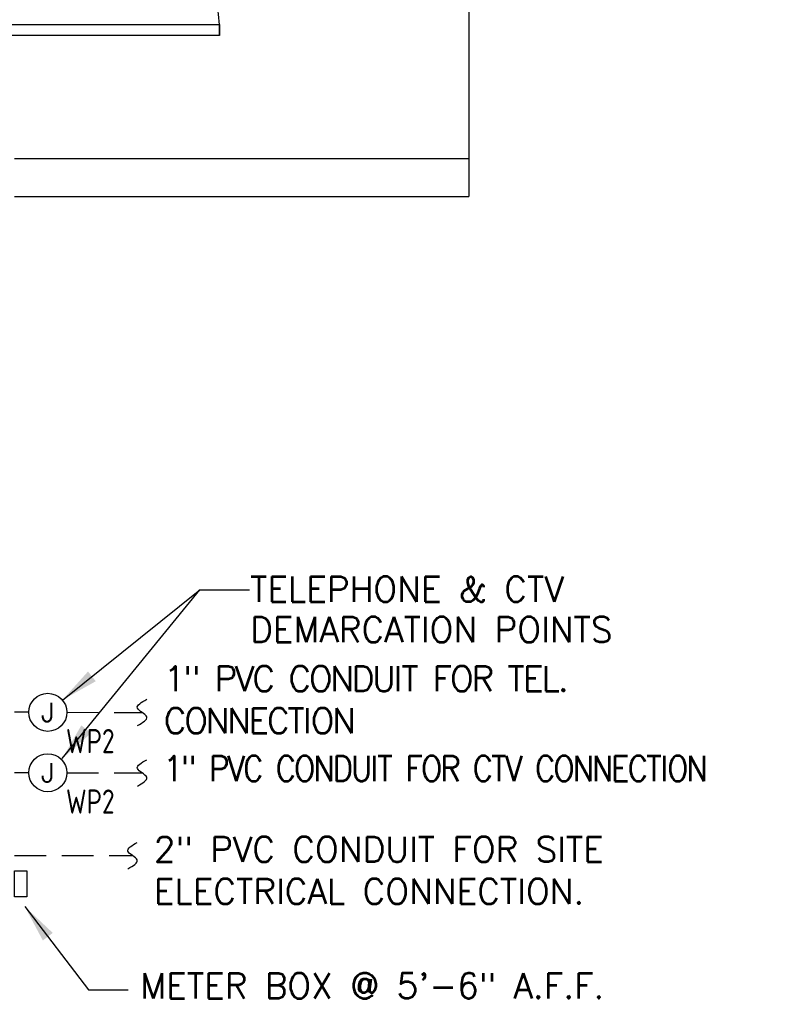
# Model space of a CAD drawing. Header units: inches. Extents: x 23373 to 33923, y 1540 to 5670.
# Tile 53 of 106: x 29956 to 30076, y 2104 to 2260. Entities that reach past the tile are written whole.
import ezdxf
from ezdxf.enums import TextEntityAlignment as Align

# ---------------------------------------------------------------- set-up
doc = ezdxf.new("R2010")
doc.units = ezdxf.units.IN
doc.header["$LTSCALE"] = 2
doc.header["$MEASUREMENT"] = 0
doc.linetypes.add('HIDDEN', pattern=[0.375, 0.25, -0.125])
doc.layers.get('0').update_dxf_attribs({"color": 8, "linetype": 'CONTINUOUS'})
for name, color, linetype in [('a-door', 8, 'CONTINUOUS'), ('eeEquipment', 4, 'CONTINUOUS'), ('eeRecepDist', 120, 'CONTINUOUS'), ('eeRecepLINE', 120, 'HIDDEN'), ('EL-ANNO-TEXT', 4, 'CONTINUOUS'), ('TEXT', 2, 'CONTINUOUS'), ('Walls', 1, 'CONTINUOUS')]:
    doc.layers.add(name, color=color, linetype=linetype)
doc.styles.add('100-48', font='archstyl.shx', dxfattribs={"width": 0.9, "height": 4.8})
doc.styles.add('COMP', font='simplex.shx', dxfattribs={"height": 9})
doc.styles.get("Standard").update_dxf_attribs({"font": 'simplex.shx'})
doc.dimstyles.new('Copy of STANDARD', dxfattribs={"dimtxt": 8, "dimasz": 3, "dimexe": 3, "dimexo": 3, "dimgap": 3, "dimtad": 1, "dimrnd": 1, "dimzin": 3, "dimdsep": 46, "dimlunit": 4, "dimtxsty": 'Standard', "dimblk": 'ARCHTICK', "dimcen": 3, "dimdle": 3, "dimadec": 0, "dimazin": 0, "dimtfac": 1, "dimtix": 1, "dimtofl": 0, "dimtmove": 1, "dimatfit": 3, "dimfxl": 3, "dimtolj": 1, "dimtzin": 0, "dimlwd": -1, "dimlwe": -1, "dimarcsym": 0})

# ---------------------------------------------------------------- blocks, each defined once
blk = doc.blocks.new('*U5')
for points in [[(0, 0), (1.5, 0), (1.5, 2), (2, 2), (2, 4), (0, 4)], [(72, 0), (70.5, 0), (70.5, 2), (70, 2), (70, 4), (72, 4)]]:
    blk.add_lwpolyline(points)
for points in [[(3.25, 0), (3.25, -34.5), (1.5, -34.5), (1.5, 0)], [(68.75, 0), (68.75, -34.5), (70.5, -34.5), (70.5, 0)]]:
    blk.add_lwpolyline(points, close=True)
for centre, start, end in [((1.5, 0), 270, 0), ((70.5, 0), 180, 270)]:
    blk.add_arc(centre, 34.5, start, end)
blk = doc.blocks.new('_ArchTick')
at = {"color": 0, "linetype": 'ByBlock', "const_width": 0.15}
blk.add_lwpolyline([(-0.5, -0.5), (0.5, 0.5)], dxfattribs=at)

msp = doc.modelspace()

# ---------------------------------------------------------------- linework, layer by layer
at = {"color": 1}
msp.add_line((30027.67901202, 2358.36297977), (30027.67901202, 2238.36297977), dxfattribs=at)
at = {"layer": 'eeEquipment'}
msp.add_lwpolyline([(29955.67880973, 2121.31417816), (29955.67921431, 2125.47367485), (29957.59641938, 2125.47340536), (29957.59601479, 2121.31390867)], close=True, dxfattribs=at)
at = {"layer": 'eeRecepDist'}
for p, q in [((29957.92710083, 2150.58890944), (29955.67901202, 2150.58890944)), ((29957.92710083, 2141.00873955), (29955.67901202, 2141.00873955))]:
    msp.add_line(p, q, dxfattribs=at)
for centre in [(29960.94335009, 2150.58673292), (29960.94335009, 2141.00656302)]:
    msp.add_circle(centre, 3.01625004, dxfattribs=at)
at = {"layer": 'eeRecepLINE', "ltscale": 10}
for p, q in [((29963.95960013, 2150.58673292), (29975.87335668, 2150.57321982)), ((29963.95960013, 2141.00656302), (29975.87335668, 2140.99304992)), ((29955.67936999, 2127.89521137), (29974.3994879, 2127.8739782))]:
    msp.add_line(p, q, dxfattribs=at)
at = {"layer": 'eeRecepLINE', "linetype": 'Continuous'}
for points in [[(29975.14628407, 2148.48552207), (29976.62234961, 2149.87217229), (29975.14628407, 2151.25882252), (29976.62234961, 2152.64547274)], [(29975.14628407, 2138.90535217), (29976.62234961, 2140.29200239), (29975.14628407, 2141.67865262), (29976.62234961, 2143.06530284)], [(29973.63685017, 2125.79400052), (29975.11291571, 2127.18065074), (29973.63685017, 2128.56730097), (29975.11291571, 2129.95395119)]]:
    msp.add_spline(points, degree=3, dxfattribs=at)
at = {"layer": 'Walls'}
for p, q in [((29955.67901202, 2238.36297977), (30027.67901202, 2238.36297977)), ((30027.67901202, 2238.36297977), (30027.67901202, 2232.36297977)), ((29955.67901202, 2232.36297977), (30027.67901202, 2232.36297977))]:
    msp.add_line(p, q, dxfattribs=at)

# ---------------------------------------------------------------- block references
at = {"layer": 'a-door', "color": 2, "linetype": 'Continuous', "lineweight": -3, "rotation": 89.99999999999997}
msp.add_blockref('*U5', (29953.67901202, 2256.36297977), dxfattribs=at)

# ---------------------------------------------------------------- texts
at = {"layer": 'eeRecepDist'}
for p in [(29960.94335009, 2150.58673292), (29960.94335009, 2141.00656302)]:
    msp.add_text('J', height=3.01625004, dxfattribs=at).set_placement(p, align=Align.MIDDLE)
at = {"layer": 'eeRecepDist', "style": '100-48', "width": 0.9}
for p in [(29963.81687464, 2144.09990909), (29963.81687464, 2134.51973919)]:
    msp.add_text('WP2', height=3.84, dxfattribs=at).set_placement(p)
at = {"layer": 'EL-ANNO-TEXT', "ltscale": 10, "char_height": 4, "style": 'COMP'}
for s, insert, width, attachment_point, line_spacing_factor in [('TELEPHONE & CTV DEMARCATION POINTS', (29993.00347286, 2172.12097633), 71.0320536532, 1, 0.963167), ('\\pxql;METER BOX @ 5\'-6" A.F.F.', (30060.4978975, 2109.24329444), 84.8931842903, 3, 0.96724)]:
    msp.add_mtext(s, dxfattribs=dict(at, insert=insert, width=width, attachment_point=attachment_point, line_spacing_factor=line_spacing_factor))
at = {"layer": 'EL-ANNO-TEXT', "linetype": 'Continuous', "char_height": 4, "attachment_point": 3, "style": 'COMP'}
for s, insert, width in [('\\pxql;{\\T0.9;1" PVC CONDUIT FOR TEL. CONNECTION}', (30069.51038454, 2157.92579313), 90.1909171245), ('\\pxql;{\\W0.9;\\T0.9;1" PVC CONDUIT FOR CTV CONNECTION}', (30069.6344667, 2143.68922801), 90.3734876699), ('\\pxql;2" PVC CONDUIT FOR SITE ELECTRICAL CONNECTION.', (30087.30849757, 2130.87230978), 109.5654798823)]:
    msp.add_mtext(s, dxfattribs=dict(at, insert=insert, width=width))

# ---------------------------------------------------------------- leaders
at = {"layer": 'TEXT', "ltscale": 10}
for points in [[(29963.22581017, 2143.24611262), (29985.04556373, 2169.98278902), (29992.91474887, 2169.98278902)], [(29963.24707931, 2152.53367821), (29985.04556373, 2169.98278902), (29992.91474887, 2169.98278902)], [(29957.29547469, 2119.7870093), (29967.40059916, 2106.57460312), (29973.69863444, 2106.57460312)]]:
    msp.add_leader(points, dimstyle='Copy of STANDARD', override={"dimasz": 6, "dimtad": 0}, dxfattribs=at)

doc.saveas('drawing.dxf')
